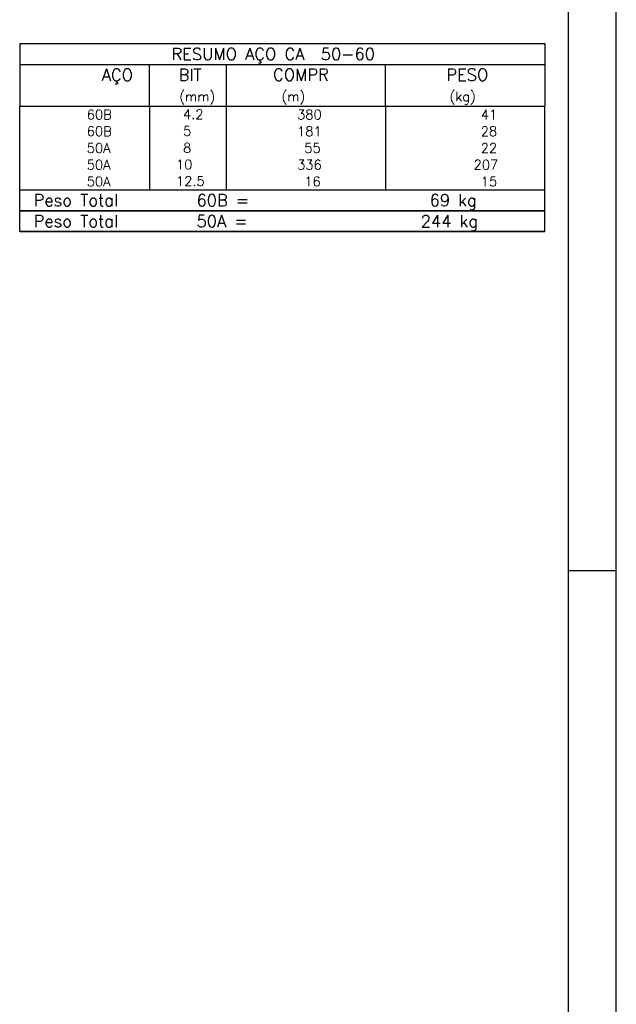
# Model space of a CAD drawing. Extents: x 0 to 119, y 0 to 84.
# Tile 6 of 10: x 106 to 119, y 21 to 41. Entities that reach past the tile are written whole.
import ezdxf

# ---------------------------------------------------------------- set-up
doc = ezdxf.new("R2010")
doc.units = 0
doc.header["$MEASUREMENT"] = 0
for name, color, linetype in [('1', 1, 'CONTINUOUS'), ('2', 2, 'CONTINUOUS'), ('8', 8, 'CONTINUOUS')]:
    doc.layers.add(name, color=color, linetype=linetype)
doc.styles.get("Standard").update_dxf_attribs({"font": 'ROMANS.SHX'})

msp = doc.modelspace()

# ---------------------------------------------------------------- linework, layer by layer
at = {"layer": '1', "linetype": 'Continuous'}
for p, q in [((118.9, 0), (118.9, 84.1)), ((117.9, 29.7), (118.9, 29.7))]:
    msp.add_line(p, q, dxfattribs=at)
at = {"layer": '2', "linetype": 'Continuous'}
for p, q in [((106.4, 40.738), (106.4, 39.425)), ((106.4, 40.738), (117.4, 40.738)), ((117.4, 40.738), (117.4, 39.425)), ((106.4, 40.3), (117.4, 40.3)), ((109.12, 39.425), (109.12, 40.3)), ((110.73, 39.425), (110.73, 40.3)), ((114.065, 39.425), (114.065, 40.3)), ((106.4, 39.425), (117.4, 39.425)), ((106.4, 39.075), (106.4, 39.425)), ((109.12, 39.425), (109.12, 39.075)), ((110.73, 39.075), (110.73, 39.425)), ((114.065, 39.425), (114.065, 39.075)), ((117.4, 39.075), (117.4, 39.425)), ((106.4, 38.725), (106.4, 39.075)), ((109.12, 39.075), (109.12, 38.725)), ((110.73, 38.725), (110.73, 39.075)), ((114.065, 39.075), (114.065, 38.725)), ((117.4, 38.725), (117.4, 39.075)), ((106.4, 38.375), (106.4, 38.725)), ((109.12, 38.725), (109.12, 38.375)), ((110.73, 38.375), (110.73, 38.725)), ((114.065, 38.725), (114.065, 38.375)), ((117.4, 38.375), (117.4, 38.725)), ((106.4, 38.025), (106.4, 38.375)), ((109.12, 38.375), (109.12, 38.025)), ((110.73, 38.025), (110.73, 38.375)), ((114.065, 38.375), (114.065, 38.025)), ((117.4, 38.025), (117.4, 38.375)), ((106.4, 37.675), (106.4, 38.025)), ((109.12, 38.025), (109.12, 37.675)), ((110.73, 37.675), (110.73, 38.025)), ((114.065, 38.025), (114.065, 37.675)), ((117.4, 37.675), (117.4, 38.025)), ((106.4, 37.675), (117.4, 37.675)), ((106.4, 37.238), (106.4, 37.675)), ((106.4, 37.675), (117.4, 37.675)), ((117.4, 37.238), (117.4, 37.675)), ((117.4, 37.238), (106.4, 37.238)), ((106.4, 36.8), (106.4, 37.238)), ((106.4, 37.238), (117.4, 37.238)), ((117.4, 36.8), (117.4, 37.238)), ((117.4, 36.8), (106.4, 36.8)), ((106.4, 36.8), (117.4, 36.8))]:
    msp.add_line(p, q, dxfattribs=at)
at = {"layer": '8', "linetype": 'Continuous'}
msp.add_line((117.9, 1), (117.9, 83.1), dxfattribs=at)

# ---------------------------------------------------------------- texts
at = {"layer": '2', "linetype": 'Continuous'}
for s, height, p in [('RESUMO AÇO CA  50-60', 0.25, (109.58, 40.394)), ('AÇO', 0.25, (108.12, 39.956)), ('COMPR', 0.25, (111.709, 39.96)), ('PESO', 0.25, (115.338, 39.96)), ('BIT', 0.25, (109.73, 39.956)), ('(mm)', 0.2, (109.744, 39.529)), ('(m)', 0.2, (111.886, 39.529)), ('(kg)', 0.2, (115.406, 39.529)), ('     60B', 0.2, (107.06, 39.15)), ('    4.2', 0.2, (109.227, 39.156)), ('     380', 0.2, (111.468, 39.15)), ('     41', 0.2, (115.315, 39.15)), ('     60B', 0.2, (107.06, 38.8)), ('    5  ', 0.2, (109.227, 38.806)), ('     181', 0.2, (111.468, 38.8)), ('     28', 0.2, (115.315, 38.8)), ('     50A', 0.2, (107.06, 38.45)), ('    8  ', 0.2, (109.227, 38.456)), ('      55', 0.2, (111.468, 38.45)), ('     22', 0.2, (115.315, 38.45)), ('     50A', 0.2, (107.06, 38.1)), ('   10  ', 0.2, (109.227, 38.106)), ('     336', 0.2, (111.468, 38.1)), ('    207', 0.2, (115.315, 38.1)), ('     50A', 0.2, (107.06, 37.75)), ('   12.5', 0.2, (109.227, 37.756)), ('      16', 0.2, (111.468, 37.75)), ('     15', 0.2, (115.315, 37.75)), ('Peso Total        60B =', 0.25, (106.693, 37.331)), ('     69 kg', 0.25, (114.057, 37.331)), ('Peso Total        50A =', 0.25, (106.693, 36.894)), ('    244 kg', 0.25, (114.057, 36.894))]:
    msp.add_text(s, height=height, dxfattribs=at).set_placement(p)

doc.saveas('drawing.dxf')
